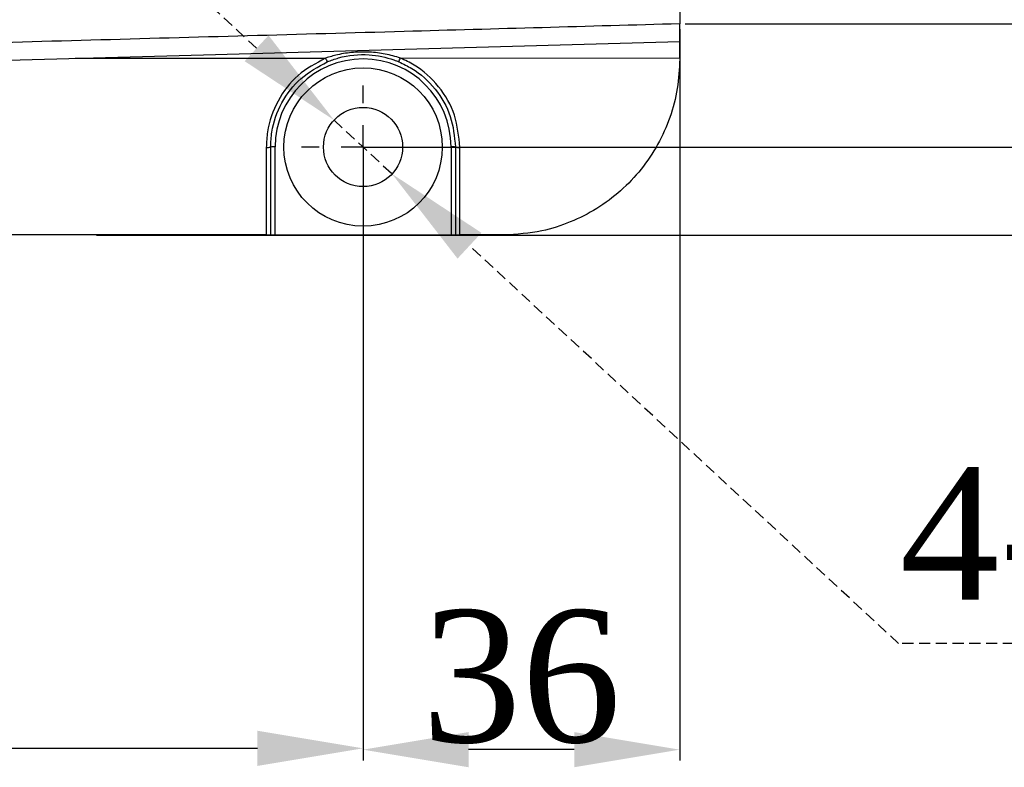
# Model space of a CAD drawing. Header units: millimetres. Extents: x 7590 to 10884, y -1862 to 419.
# Tile 27 of 83: x 8804 to 8916, y -1535 to -1450. Entities that reach past the tile are written whole.
import ezdxf

# ---------------------------------------------------------------- set-up
doc = ezdxf.new("R2010")
doc.units = ezdxf.units.MM
doc.header["$PDSIZE"] = -1
doc.linetypes.add('HIDDEN', pattern=[1.905, 1.27, -0.635])
doc.layers.add('D中心线OR符号线', color=7, linetype='Continuous')
doc.styles.get("Standard").update_dxf_attribs({"font": 'times.ttf'})
doc.dimstyles.new('ISO-25', dxfattribs={"dimtxt": 18, "dimasz": 15, "dimexe": 1.25, "dimexo": 0.625, "dimtad": 1, "dimtoh": 1, "dimtxsty": 'Standard', "dimcen": 2.5, "dimadec": 0, "dimazin": 0, "dimtfac": 1, "dimtmove": 0, "dimatfit": 3, "dimfxl": 1, "dimarcsym": 0})

# ---------------------------------------------------------------- blocks, each defined once
blk = doc.blocks.new('SW_CENTERMARKSYMBOL_20')
at = {"layer": 'D中心线OR符号线', "color": 0}
for p, q in [((0, 1), (0, 1.4)), ((0, 0), (0, 0.5)), ((-1, 0), (-1.4, 0)), ((0, 0), (-0.5, 0)), ((0, 0), (0, -0.5)), ((0, 0), (0.5, 0)), ((1, 0), (1.4, 0)), ((0, -1), (0, -1.4))]:
    blk.add_line(p, q, dxfattribs=at)
blk = doc.blocks.new('*D106')
at = {"color": 0, "lineweight": -2}
for p, q in [((8843.77, -1314.49), (9018.22, -1314.49)), ((9016.97, -1326.49), (9016.97, -1452.49)), ((8843.77, -1464.49), (9018.22, -1464.49))]:
    blk.add_line(p, q, dxfattribs=at)
at = {"color": 0}
for points in [[(9018.97, -1326.49), (9014.97, -1326.49), (9016.97, -1314.49)], [(9014.97, -1452.49), (9018.97, -1452.49), (9016.97, -1464.49)]]:
    blk.add_solid(points, dxfattribs=at)
at = {"layer": 'Defpoints', "color": 0}
for p in [(8843.14, -1314.49), (8843.14, -1464.49), (9016.97, -1464.49)]:
    blk.add_point(p, dxfattribs=at)
at = {"color": 0, "insert": (9008.72, -1389.06), "char_height": 15, "attachment_point": 5, "rotation": 90}
blk.add_mtext('150', dxfattribs=at)
blk = doc.blocks.new('*D107')
at = {"color": 0, "lineweight": -2}
for p, q in [((8812.84, -1304.49), (9048.74, -1304.49)), ((9047.49, -1316.49), (9047.49, -1462.49)), ((8812.84, -1474.49), (9048.74, -1474.49))]:
    blk.add_line(p, q, dxfattribs=at)
at = {"color": 0}
for points in [[(9049.49, -1316.49), (9045.49, -1316.49), (9047.49, -1304.49)], [(9045.49, -1462.49), (9049.49, -1462.49), (9047.49, -1474.49)]]:
    blk.add_solid(points, dxfattribs=at)
at = {"layer": 'Defpoints', "color": 0}
for p in [(8812.21, -1304.49), (8812.21, -1474.49), (9047.49, -1474.49)]:
    blk.add_point(p, dxfattribs=at)
at = {"color": 0, "insert": (9039.22, -1389.49), "char_height": 15, "attachment_point": 5, "rotation": 90}
blk.add_mtext('170', dxfattribs=at)
blk = doc.blocks.new('*D108')
at = {"color": 0, "lineweight": -2}
for p, q in [((8879.14, -1451.11), (8879.14, -1534.23)), ((8843.14, -1465.11), (8843.14, -1534.23)), ((8867.14, -1532.98), (8855.14, -1532.98))]:
    blk.add_line(p, q, dxfattribs=at)
at = {"color": 0}
for points in [[(8855.14, -1530.98), (8855.14, -1534.98), (8843.14, -1532.98)], [(8867.14, -1534.98), (8867.14, -1530.98), (8879.14, -1532.98)]]:
    blk.add_solid(points, dxfattribs=at)
at = {"layer": 'Defpoints', "color": 0}
for p in [(8879.14, -1450.49), (8843.14, -1464.49), (8843.14, -1532.98)]:
    blk.add_point(p, dxfattribs=at)
at = {"color": 0, "insert": (8861.14, -1524.73), "char_height": 15, "attachment_point": 5}
blk.add_mtext('36', dxfattribs=at)
blk = doc.blocks.new('*D109')
at = {"color": 0, "lineweight": -2}
for p, q in [((8693.14, -1465.11), (8693.14, -1534.08)), ((8843.14, -1467.61), (8843.14, -1534.08)), ((8831.14, -1532.83), (8705.14, -1532.83))]:
    blk.add_line(p, q, dxfattribs=at)
at = {"color": 0}
for points in [[(8705.14, -1530.83), (8705.14, -1534.83), (8693.14, -1532.83)], [(8831.14, -1534.83), (8831.14, -1530.83), (8843.14, -1532.83)]]:
    blk.add_solid(points, dxfattribs=at)
at = {"layer": 'Defpoints', "color": 0}
for p in [(8693.14, -1464.49), (8843.14, -1466.99), (8693.14, -1532.83)]:
    blk.add_point(p, dxfattribs=at)
at = {"color": 0, "insert": (8768.14, -1524.58), "char_height": 15, "attachment_point": 5}
blk.add_mtext('150', dxfattribs=at)
blk = doc.blocks.new('*D125')
at = {"color": 0, "linetype": 'HIDDEN', "lineweight": -2}
for p, q in [((8831.04, -1453.27), (8822.24, -1445.11)), ((8839.84, -1461.43), (8846.44, -1467.55)), ((8904.01, -1520.92), (8855.24, -1475.7)), ((9052.38, -1520.92), (8904.01, -1520.92))]:
    blk.add_line(p, q, dxfattribs=at)
at = {"color": 0}
for points in [[(8829.68, -1454.73), (8832.4, -1451.8), (8839.84, -1461.43)], [(8856.6, -1474.24), (8853.88, -1477.17), (8846.44, -1467.55)]]:
    blk.add_solid(points, dxfattribs=at)
at = {"layer": 'Defpoints', "color": 0}
for p in [(8839.84, -1461.43), (8846.44, -1467.55)]:
    blk.add_point(p, dxfattribs=at)
at = {"color": 0, "insert": (8978.5, -1510.45), "char_height": 15, "attachment_point": 5}
blk.add_mtext('4-∅9{\\f宋体|b0|i0|c134|p2;通(安装孔)}', dxfattribs=at)
blk = doc.blocks.new('*D126')
at = {"color": 0, "lineweight": -2}
for p, q in [((8879.77, -1328.49), (8985.55, -1328.49)), ((8984.3, -1340.49), (8984.3, -1438.49)), ((8879.77, -1450.49), (8985.55, -1450.49))]:
    blk.add_line(p, q, dxfattribs=at)
at = {"color": 0}
for points in [[(8986.3, -1340.49), (8982.3, -1340.49), (8984.3, -1328.49)], [(8982.3, -1438.49), (8986.3, -1438.49), (8984.3, -1450.49)]]:
    blk.add_solid(points, dxfattribs=at)
at = {"layer": 'Defpoints', "color": 0}
for p in [(8879.14, -1328.49), (8879.14, -1450.49), (8984.3, -1450.49)]:
    blk.add_point(p, dxfattribs=at)
at = {"color": 0, "insert": (8976.17, -1389.49), "char_height": 15, "attachment_point": 5, "rotation": 90}
blk.add_mtext('122', dxfattribs=at)

msp = doc.modelspace()

# ---------------------------------------------------------------- linework, layer by layer
at = {"color": 7, "lineweight": 25}
for p, q in [((8879.142, -1328.487), (8879.142, -1450.485)), ((8847.391, -1454.373), (8879.142, -1454.351)), ((8879.142, -1454.351), (8879.142, -1454.486)), ((8832.142, -1464.525), (8832.142, -1474.486)), ((8832.642, -1474.486), (8832.642, -1464.486)), ((8833.142, -1474.486), (8833.142, -1464.473)), ((8853.142, -1464.473), (8853.142, -1474.486)), ((8853.642, -1464.486), (8853.642, -1474.486)), ((8854.142, -1474.486), (8854.142, -1464.525)), ((8832.142, -1474.486), (8704.142, -1474.486)), ((8832.642, -1474.486), (8833.142, -1474.486)), ((8833.142, -1474.486), (8853.142, -1474.486)), ((8853.142, -1474.486), (8853.642, -1474.486)), ((8859.142, -1474.486), (8854.142, -1474.486))]:
    msp.add_line(p, q, dxfattribs=at)
at = {"color": 8, "lineweight": 25}
msp.add_line((8810.438, -1454.4), (8838.879, -1454.379), dxfattribs=at)
at = {"color": 7, "lineweight": 25, "flags": 128}
msp.add_lwpolyline([(8761.032, -1455.767), (8825.008, -1453.996), (8847.881, -1453.361), (8879.142, -1452.486)], dxfattribs=at)
at = {"color": 7, "lineweight": 25}
for radius in [9, 4.5]:
    msp.add_circle((8843.142, -1464.486), radius, dxfattribs=at)
for centre, radius, start, end in [((8739.142, -1389.486), 67.5, 287.64826, 345.09713), ((8843.142, -1464.473), 10, 0, 180), ((8842.957, -1452.787), 4.377, 201.33009, 207.47216), ((8843.297, -1452.781), 4.392, 332.62508, 338.74603), ((8832.266, -1462.897), 1.633, 265.63737, 283.30159), ((8833.017, -1469.258), 4.787, 88.50461, 94.49436), ((8853.267, -1469.258), 4.787, 85.50564, 91.49539), ((8854.018, -1462.897), 1.633, 256.69841, 274.36263)]:
    msp.add_arc(centre, radius, start, end, dxfattribs=at)
for points, knots in [([(8879.142, -1450.485), (8868.703, -1450.778), (8846.393, -1451.403), (8812.212, -1452.351), (8782.806, -1453.167), (8765.27, -1453.652), (8759.606, -1453.809)], [0, 0, 0, 0, 0.261984, 0.5599158, 0.8578477, 1, 1, 1, 1]), ([(8879.142, -1452.486), (8879.142, -1452.464), (8879.142, -1452.42), (8879.142, -1452.075), (8879.142, -1451.568), (8879.142, -1451.005), (8879.142, -1450.633), (8879.142, -1450.485)], [0, 0, 0, 0, 0.21458325, 0.42916513, 0.643787, 0.85849306, 1, 1, 1, 1]), ([(8879.142, -1454.351), (8879.142, -1454.128), (8879.142, -1453.682), (8879.142, -1453.108), (8879.142, -1452.69), (8879.142, -1452.506), (8879.142, -1452.491), (8879.142, -1452.486)], [0, 0, 0, 0, 0.2243509, 0.4487018, 0.6730527, 0.8974035, 1, 1, 1, 1]), ([(8847.391, -1454.373), (8846.82, -1454.208), (8845.667, -1453.873), (8843.869, -1453.673), (8842.041, -1453.696), (8840.366, -1453.933), (8839.328, -1454.245), (8838.879, -1454.379)], [0, 0, 0, 0, 0.2058484, 0.4155393, 0.6245536, 0.8378397, 1, 1, 1, 1]), ([(8838.879, -1454.379), (8837.786, -1454.971), (8835.598, -1456.154), (8833.312, -1459.175), (8832.259, -1462.107), (8832.171, -1463.932), (8832.142, -1464.525)], [0, 0, 0, 0, 0.2869753, 0.573981, 0.8615149, 1, 1, 1, 1]), ([(8832.642, -1464.486), (8832.67, -1463.92), (8832.754, -1462.179), (8833.759, -1459.382), (8835.941, -1456.5), (8838.029, -1455.371), (8839.073, -1454.806)], [0, 0, 0, 0, 0.1384769, 0.4259948, 0.7130003, 1, 1, 1, 1]), ([(8839.073, -1454.806), (8839.5, -1454.647), (8841.015, -1454.079), (8843.648, -1453.843), (8845.944, -1454.302), (8847.018, -1454.729), (8847.197, -1454.801)], [0, 0, 0, 0, 0.1642622, 0.5833394, 0.9303984, 1, 1, 1, 1]), ([(8847.197, -1454.801), (8847.703, -1455.042), (8849.275, -1455.791), (8851.473, -1457.798), (8853.293, -1460.935), (8853.526, -1463.302), (8853.642, -1464.486)], [0, 0, 0, 0, 0.1363739, 0.4239098, 0.7119527, 1, 1, 1, 1]), ([(8854.142, -1464.525), (8854.02, -1463.285), (8853.777, -1460.803), (8851.87, -1457.515), (8849.567, -1455.411), (8847.92, -1454.626), (8847.391, -1454.373)], [0, 0, 0, 0, 0.2880651, 0.5761174, 0.8636407, 1, 1, 1, 1]), ([(8879.142, -1454.486), (8879.086, -1455.613), (8878.973, -1457.867), (8878.094, -1461.153), (8876.706, -1464.246), (8874.815, -1467.066), (8872.47, -1469.52), (8869.753, -1471.556), (8866.729, -1473.082), (8863.182, -1474.236), (8860.598, -1474.396), (8859.142, -1474.486)], [0, 0, 0, 0, 0.1077554, 0.2155111, 0.3232679, 0.4310239, 0.5387388, 0.6464519, 0.7538817, 0.8613099, 1, 1, 1, 1]), ([(8832.142, -1474.486), (8832.198, -1474.486), (8832.31, -1474.486), (8832.46, -1474.486), (8832.573, -1474.486), (8832.633, -1474.486), (8832.64, -1474.486), (8832.642, -1474.486)], [0, 0, 0, 0, 0.2136412, 0.4272694, 0.6412753, 0.8560803, 1, 1, 1, 1]), ([(8853.642, -1474.486), (8853.648, -1474.486), (8853.659, -1474.486), (8853.745, -1474.486), (8853.873, -1474.486), (8854.014, -1474.486), (8854.106, -1474.486), (8854.142, -1474.486)], [0, 0, 0, 0, 0.215754, 0.4315213, 0.6469002, 0.8614713, 1, 1, 1, 1])]:
    msp.add_open_spline(points, degree=3, knots=knots, dxfattribs=at)

# ---------------------------------------------------------------- block references
at = {"layer": 'D中心线OR符号线', "xscale": -5, "yscale": 5, "zscale": 5}
msp.add_blockref('SW_CENTERMARKSYMBOL_20', (8843.142, -1464.486), dxfattribs=at)

# ---------------------------------------------------------------- dimensions: what is measured, and where the dimension line sits
for base, p1, p2, picture, middle in [((9047.493, -1474.486), (8812.214, -1304.486), (8812.214, -1474.486), '*D107', (9047.493, -1389.489)), ((9016.97, -1464.486), (8843.142, -1314.486), (8843.142, -1464.486), '*D106', (9016.97, -1389.059))]:
    dim = msp.add_linear_dim(base=base, p1=p1, p2=p2, angle=90, dimstyle='ISO-25', override={"dimtxt": 15, "dimasz": 12})
    dim.commit()
    dim.dimension.update_dxf_attribs({"geometry": picture, "text_midpoint": middle, "dimtype": 160})
for base, p1, p2, angle, picture, middle in [((8984.297, -1450.485), (8879.142, -1328.487), (8879.142, -1450.485), 90, '*D126', (8976.172, -1389.486)), ((8843.142, -1532.985), (8879.142, -1450.485), (8843.142, -1464.486), 180, '*D108', (8861.142, -1524.73)), ((8693.142, -1532.831), (8843.142, -1466.986), (8693.142, -1464.486), 180, '*D109', (8768.142, -1524.576))]:
    dim = msp.add_linear_dim(base=base, p1=p1, p2=p2, angle=angle, dimstyle='ISO-25', override={"dimtxt": 15, "dimasz": 12})
    dim.commit()
    dim.dimension.update_dxf_attribs({"geometry": picture, "text_midpoint": middle})
at = {"linetype": 'HIDDEN'}
dim = msp.add_diameter_dim_2p(p1=(8839.842, -1461.427), p2=(8846.442, -1467.545), text='4-<>{\\f宋体|b0|i0|c134|p2;通(安装孔)}', dimstyle='ISO-25', override={"dimtxt": 15, "dimasz": 12}, dxfattribs=at)
dim.commit()
dim.dimension.update_dxf_attribs({"geometry": '*D125', "text_midpoint": (8904.008, -1520.917), "dimtype": 163})

doc.saveas('drawing.dxf')
